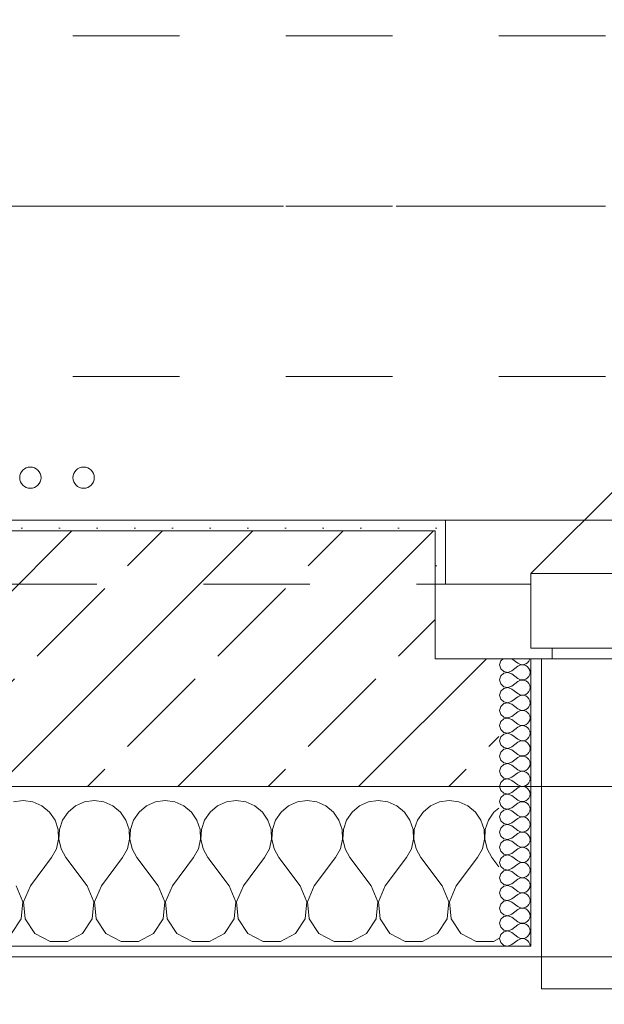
# Model space of a CAD drawing. Header units: metres. Extents: x -4 to 100, y -11 to 17.
# Tile 128 of 256: x 15.13 to 15.679, y -0.2 to 0.725. Entities that reach past the tile are written whole.
import ezdxf

# ---------------------------------------------------------------- set-up
doc = ezdxf.new("R2010")
doc.units = ezdxf.units.M
doc.header["$MEASUREMENT"] = 0
for name, pattern in [('Achse', [0.2, 0.1, -0.05, 0, -0.05]), ('Strichlinie doppelt', [0.546806, 0.264583, -0.105833, 0.070556, -0.105833]), ('Strichlinie eng', [0.115, 0.075, -0.04]), ('Untersicht', [0.1, 0.075, -0.025])]:
    doc.linetypes.add(name, pattern=pattern)
for name, color, linetype in [('152 - Bemaßung_ Beschriftung.Ausbau', 7, 'Continuous'), ('451 - Universal.Achsen Raster', 7, 'Continuous'), ('603 - Struktur.Bodenplatte_ Decke Roh', 7, 'Continuous'), ('604 - Struktur.Wand Aussen', 7, 'Continuous'), ('608 - Struktur.Träger', 7, 'Continuous'), ('650 - Abdeckung.Fußboden Aufbau', 7, 'Continuous'), ('801 - HKLSE.Heizung_ Klima_ Lüftung', 7, 'Continuous'), ('Neubau_653 - Abdeckung.TB Verkofferung', 7, 'Continuous')]:
    doc.layers.add(name, color=color, linetype=linetype)
doc.styles.add('ERSTELLTER_STIL_2', font='txt')
doc.dimstyles.new('ERSTELLTER_STIL__5', dxfattribs={"dimtxt": 0.1, "dimasz": 0.0532, "dimexe": 0.18, "dimexo": 0.0625, "dimgap": 0, "dimtad": 1, "dimtih": 1, "dimtoh": 1, "dimzin": 0, "dimdsep": 46, "dimtxsty": 'ERSTELLTER_STIL_2', "dimblk": 'ARROWHEAD_2', "dimblk1": 'ARROWHEAD_2', "dimblk2": 'ARROWHEAD_2', "dimcen": 0.09, "dimse1": 1, "dimse2": 1, "dimclrd": 7, "dimclre": 7, "dimclrt": 7, "dimazin": 0, "dimtfac": 1, "dimtdec": 4, "dimtmove": 0, "dimatfit": 3, "dimfxl": 1, "dimtolj": 1, "dimtzin": 0, "dimarcsym": 0})
pattern_1 = [(0, (0, 0), (0, 0.08660254), [0, -0.05]), (0, (0.025, 0.0433), (0, 0.08660254), [0, -0.05])]
pattern_2 = [(45, (0, 0), (-0.01767767, 0.01767767), [0, -0.025])]

# ---------------------------------------------------------------- blocks, each defined once
blk = doc.blocks.new('*X121')
at = {"layer": '604 - Struktur.Wand Aussen', "color": 7, "linetype": 'Continuous', "lineweight": 5}
for p, q in [((15.13333, -0.00833), (15.12422, -0.0096)), ((15.14244, -0.0096), (15.13333, -0.00833)), ((15.2, -0.00833), (15.19089, -0.0096)), ((15.20911, -0.0096), (15.2, -0.00833)), ((15.26667, -0.00833), (15.25756, -0.0096)), ((15.27578, -0.0096), (15.26667, -0.00833)), ((15.33333, -0.00833), (15.32422, -0.0096)), ((15.34244, -0.0096), (15.33333, -0.00833)), ((15.4, -0.00833), (15.39089, -0.0096)), ((15.40911, -0.0096), (15.4, -0.00833)), ((15.46667, -0.00833), (15.45756, -0.0096)), ((15.47578, -0.0096), (15.46667, -0.00833)), ((15.53333, -0.00833), (15.52422, -0.0096)), ((15.54244, -0.0096), (15.53333, -0.00833)), ((15.15086, -0.01331), (15.14244, -0.0096)), ((15.15794, -0.01918), (15.15086, -0.01331)), ((15.18248, -0.01331), (15.17539, -0.01918)), ((15.19089, -0.0096), (15.18248, -0.01331)), ((15.21752, -0.01331), (15.20911, -0.0096)), ((15.22461, -0.01918), (15.21752, -0.01331)), ((15.24914, -0.01331), (15.24206, -0.01918)), ((15.25756, -0.0096), (15.24914, -0.01331)), ((15.28419, -0.01331), (15.27578, -0.0096)), ((15.29127, -0.01918), (15.28419, -0.01331)), ((15.31581, -0.01331), (15.30873, -0.01918)), ((15.32422, -0.0096), (15.31581, -0.01331)), ((15.35086, -0.01331), (15.34244, -0.0096)), ((15.35794, -0.01918), (15.35086, -0.01331)), ((15.38248, -0.01331), (15.37539, -0.01918)), ((15.39089, -0.0096), (15.38248, -0.01331)), ((15.41752, -0.01331), (15.40911, -0.0096)), ((15.42461, -0.01918), (15.41752, -0.01331)), ((15.44914, -0.01331), (15.44206, -0.01918)), ((15.45756, -0.0096), (15.44914, -0.01331)), ((15.48419, -0.01331), (15.47578, -0.0096)), ((15.49127, -0.01918), (15.48419, -0.01331)), ((15.51581, -0.01331), (15.50873, -0.01918)), ((15.52422, -0.0096), (15.51581, -0.01331)), ((15.55086, -0.01331), (15.54244, -0.0096)), ((15.55794, -0.01918), (15.55086, -0.01331)), ((15.58, -0.01536), (15.57539, -0.01918)), ((15.16315, -0.02676), (15.15794, -0.01918)), ((15.16609, -0.03547), (15.16315, -0.02676)), ((15.17019, -0.02676), (15.16725, -0.03547)), ((15.17539, -0.01918), (15.17019, -0.02676)), ((15.22981, -0.02676), (15.22461, -0.01918)), ((15.23275, -0.03547), (15.22981, -0.02676)), ((15.23685, -0.02676), (15.23391, -0.03547)), ((15.24206, -0.01918), (15.23685, -0.02676)), ((15.29648, -0.02676), (15.29127, -0.01918)), ((15.29942, -0.03547), (15.29648, -0.02676)), ((15.30352, -0.02676), (15.30058, -0.03547)), ((15.30873, -0.01918), (15.30352, -0.02676)), ((15.36315, -0.02676), (15.35794, -0.01918)), ((15.36609, -0.03547), (15.36315, -0.02676)), ((15.37019, -0.02676), (15.36725, -0.03547)), ((15.37539, -0.01918), (15.37019, -0.02676)), ((15.42981, -0.02676), (15.42461, -0.01918)), ((15.43275, -0.03547), (15.42981, -0.02676)), ((15.43685, -0.02676), (15.43391, -0.03547)), ((15.44206, -0.01918), (15.43685, -0.02676)), ((15.49648, -0.02676), (15.49127, -0.01918)), ((15.49942, -0.03547), (15.49648, -0.02676)), ((15.50352, -0.02676), (15.50058, -0.03547)), ((15.50873, -0.01918), (15.50352, -0.02676)), ((15.56315, -0.02676), (15.55794, -0.01918)), ((15.56609, -0.03547), (15.56315, -0.02676)), ((15.57019, -0.02676), (15.56725, -0.03547)), ((15.57539, -0.01918), (15.57019, -0.02676)), ((15.16653, -0.04466), (15.16609, -0.03547)), ((15.16725, -0.03547), (15.1668, -0.04466)), ((15.2332, -0.04466), (15.23275, -0.03547)), ((15.23391, -0.03547), (15.23347, -0.04466)), ((15.29987, -0.04466), (15.29942, -0.03547)), ((15.30058, -0.03547), (15.30013, -0.04466)), ((15.36653, -0.04466), (15.36609, -0.03547)), ((15.36725, -0.03547), (15.3668, -0.04466)), ((15.4332, -0.04466), (15.43275, -0.03547)), ((15.43391, -0.03547), (15.43347, -0.04466)), ((15.49987, -0.04466), (15.49942, -0.03547)), ((15.50058, -0.03547), (15.50013, -0.04466)), ((15.56653, -0.04466), (15.56609, -0.03547)), ((15.56725, -0.03547), (15.5668, -0.04466)), ((15.16445, -0.05362), (15.16653, -0.04466)), ((15.1668, -0.04466), (15.16888, -0.05362)), ((15.23112, -0.05362), (15.2332, -0.04466)), ((15.23347, -0.04466), (15.23555, -0.05362)), ((15.29778, -0.05362), (15.29987, -0.04466)), ((15.30013, -0.04466), (15.30222, -0.05362)), ((15.36445, -0.05362), (15.36653, -0.04466)), ((15.3668, -0.04466), (15.36888, -0.05362)), ((15.43112, -0.05362), (15.4332, -0.04466)), ((15.43347, -0.04466), (15.43555, -0.05362)), ((15.49778, -0.05362), (15.49987, -0.04466)), ((15.50013, -0.04466), (15.50222, -0.05362)), ((15.56445, -0.05362), (15.56653, -0.04466)), ((15.5668, -0.04466), (15.56888, -0.05362)), ((15.16, -0.06167), (15.16445, -0.05362)), ((15.16888, -0.05362), (15.17333, -0.06167)), ((15.22667, -0.06167), (15.23112, -0.05362)), ((15.23555, -0.05362), (15.24, -0.06167)), ((15.29333, -0.06167), (15.29778, -0.05362)), ((15.30222, -0.05362), (15.30667, -0.06167)), ((15.36, -0.06167), (15.36445, -0.05362)), ((15.36888, -0.05362), (15.37333, -0.06167)), ((15.42667, -0.06167), (15.43112, -0.05362)), ((15.43555, -0.05362), (15.44, -0.06167)), ((15.49333, -0.06167), (15.49778, -0.05362)), ((15.50222, -0.05362), (15.50667, -0.06167)), ((15.56, -0.06167), (15.56445, -0.05362)), ((15.56888, -0.05362), (15.57333, -0.06167)), ((15.14, -0.08833), (15.16, -0.06167)), ((15.19333, -0.08833), (15.17333, -0.06167)), ((15.20667, -0.08833), (15.22667, -0.06167)), ((15.26, -0.08833), (15.24, -0.06167)), ((15.27333, -0.08833), (15.29333, -0.06167)), ((15.32667, -0.08833), (15.30667, -0.06167)), ((15.34, -0.08833), (15.36, -0.06167)), ((15.39333, -0.08833), (15.37333, -0.06167)), ((15.40667, -0.08833), (15.42667, -0.06167)), ((15.46, -0.08833), (15.44, -0.06167)), ((15.47333, -0.08833), (15.49333, -0.06167)), ((15.52667, -0.08833), (15.50667, -0.06167)), ((15.54, -0.08833), (15.56, -0.06167)), ((15.58, -0.07056), (15.57333, -0.06167)), ((15.13295, -0.1033), (15.12667, -0.08833)), ((15.14, -0.08833), (15.13371, -0.1033)), ((15.19962, -0.1033), (15.19333, -0.08833)), ((15.20667, -0.08833), (15.20038, -0.1033)), ((15.26629, -0.1033), (15.26, -0.08833)), ((15.27333, -0.08833), (15.26705, -0.1033)), ((15.33295, -0.1033), (15.32667, -0.08833)), ((15.34, -0.08833), (15.33371, -0.1033)), ((15.39962, -0.1033), (15.39333, -0.08833)), ((15.40667, -0.08833), (15.40038, -0.1033)), ((15.46629, -0.1033), (15.46, -0.08833)), ((15.47333, -0.08833), (15.46705, -0.1033)), ((15.53295, -0.1033), (15.52667, -0.08833)), ((15.54, -0.08833), (15.53371, -0.1033)), ((15.13142, -0.11947), (15.13295, -0.1033)), ((15.13371, -0.1033), (15.13525, -0.11947)), ((15.19808, -0.11947), (15.19962, -0.1033)), ((15.20038, -0.1033), (15.20192, -0.11947)), ((15.26475, -0.11947), (15.26629, -0.1033)), ((15.26705, -0.1033), (15.26858, -0.11947)), ((15.33142, -0.11947), (15.33295, -0.1033)), ((15.33371, -0.1033), (15.33525, -0.11947)), ((15.39808, -0.11947), (15.39962, -0.1033)), ((15.40038, -0.1033), (15.40192, -0.11947)), ((15.46475, -0.11947), (15.46629, -0.1033)), ((15.46705, -0.1033), (15.46858, -0.11947)), ((15.53142, -0.11947), (15.53295, -0.1033)), ((15.53371, -0.1033), (15.53525, -0.11947)), ((15.12243, -0.13299), (15.13142, -0.11947)), ((15.13525, -0.11947), (15.14424, -0.13299)), ((15.1891, -0.13299), (15.19808, -0.11947)), ((15.20192, -0.11947), (15.2109, -0.13299)), ((15.25576, -0.13299), (15.26475, -0.11947)), ((15.26858, -0.11947), (15.27757, -0.13299)), ((15.32243, -0.13299), (15.33142, -0.11947)), ((15.33525, -0.11947), (15.34424, -0.13299)), ((15.3891, -0.13299), (15.39808, -0.11947)), ((15.40192, -0.11947), (15.4109, -0.13299)), ((15.45576, -0.13299), (15.46475, -0.11947)), ((15.46858, -0.11947), (15.47757, -0.13299)), ((15.52243, -0.13299), (15.53142, -0.11947)), ((15.53525, -0.11947), (15.54424, -0.13299)), ((15.14424, -0.13299), (15.15855, -0.14066)), ((15.17479, -0.14066), (15.1891, -0.13299)), ((15.2109, -0.13299), (15.22521, -0.14066)), ((15.24145, -0.14066), (15.25576, -0.13299)), ((15.27757, -0.13299), (15.29188, -0.14066)), ((15.30812, -0.14066), (15.32243, -0.13299)), ((15.34424, -0.13299), (15.35855, -0.14066)), ((15.37479, -0.14066), (15.3891, -0.13299)), ((15.4109, -0.13299), (15.42521, -0.14066)), ((15.44145, -0.14066), (15.45576, -0.13299)), ((15.47757, -0.13299), (15.49188, -0.14066)), ((15.50812, -0.14066), (15.52243, -0.13299)), ((15.54424, -0.13299), (15.55855, -0.14066)), ((15.57479, -0.14066), (15.58, -0.13787)), ((15.15855, -0.14066), (15.17479, -0.14066)), ((15.22521, -0.14066), (15.24145, -0.14066)), ((15.29188, -0.14066), (15.30812, -0.14066)), ((15.35855, -0.14066), (15.37479, -0.14066)), ((15.42521, -0.14066), (15.44145, -0.14066)), ((15.49188, -0.14066), (15.50812, -0.14066)), ((15.55855, -0.14066), (15.57479, -0.14066))]:
    blk.add_line(p, q, dxfattribs=at)
blk = doc.blocks.new('*X145')
at = {"layer": '604 - Struktur.Wand Aussen', "color": 7, "linetype": 'Continuous', "lineweight": 5}
for p, q in [((15.58178, 0.12304), (15.58071, 0.11929)), ((15.58392, 0.125), (15.58178, 0.12304)), ((15.59214, 0.125), (15.59786, 0.12071)), ((15.59786, 0.12071), (15.59958, 0.11976)), ((15.60534, 0.12004), (15.60696, 0.12116)), ((15.60696, 0.12116), (15.60822, 0.12267)), ((15.60822, 0.12267), (15.60901, 0.12448)), ((15.60901, 0.12448), (15.60909, 0.125)), ((15.58071, 0.11929), (15.58178, 0.11553)), ((15.58178, 0.11553), (15.58466, 0.1129)), ((15.58466, 0.11139), (15.58178, 0.10876)), ((15.58466, 0.1129), (15.5885, 0.11217)), ((15.5885, 0.11211), (15.58466, 0.11139)), ((15.5885, 0.11217), (15.59214, 0.11357)), ((15.59214, 0.11071), (15.5885, 0.11211)), ((15.59214, 0.11357), (15.59786, 0.11786)), ((15.59958, 0.11881), (15.59786, 0.11786)), ((15.59958, 0.11976), (15.6015, 0.11931)), ((15.6015, 0.11926), (15.59958, 0.11881)), ((15.6015, 0.11931), (15.60347, 0.11941)), ((15.60347, 0.11916), (15.6015, 0.11926)), ((15.60347, 0.11941), (15.60534, 0.12004)), ((15.60534, 0.11853), (15.60347, 0.11916)), ((15.60696, 0.11742), (15.60534, 0.11853)), ((15.60822, 0.1159), (15.60696, 0.11742)), ((15.60901, 0.11409), (15.60822, 0.1159)), ((15.60929, 0.11214), (15.60901, 0.11409)), ((15.60901, 0.11019), (15.60929, 0.11214)), ((15.58178, 0.10876), (15.58071, 0.105)), ((15.58071, 0.105), (15.58178, 0.10124)), ((15.59214, 0.11071), (15.59786, 0.10643)), ((15.59214, 0.09929), (15.59786, 0.10357)), ((15.59786, 0.10643), (15.59958, 0.10547)), ((15.59958, 0.10453), (15.59786, 0.10357)), ((15.59958, 0.10547), (15.6015, 0.10503)), ((15.6015, 0.10497), (15.59958, 0.10453)), ((15.6015, 0.10503), (15.60347, 0.10512)), ((15.60347, 0.10488), (15.6015, 0.10497)), ((15.60347, 0.10512), (15.60534, 0.10575)), ((15.60534, 0.10425), (15.60347, 0.10488)), ((15.60534, 0.10575), (15.60696, 0.10687)), ((15.60696, 0.10313), (15.60534, 0.10425)), ((15.60696, 0.10687), (15.60822, 0.10839)), ((15.60822, 0.10161), (15.60696, 0.10313)), ((15.60822, 0.10839), (15.60901, 0.11019)), ((15.58178, 0.09447), (15.58071, 0.09071)), ((15.58178, 0.10124), (15.58466, 0.09861)), ((15.58466, 0.0971), (15.58178, 0.09447)), ((15.58466, 0.09861), (15.5885, 0.09789)), ((15.5885, 0.09783), (15.58466, 0.0971)), ((15.5885, 0.09789), (15.59214, 0.09929)), ((15.59214, 0.09643), (15.5885, 0.09783)), ((15.59214, 0.09643), (15.59786, 0.09214)), ((15.60534, 0.09147), (15.60696, 0.09258)), ((15.60696, 0.09258), (15.60822, 0.0941)), ((15.60901, 0.09981), (15.60822, 0.10161)), ((15.60822, 0.0941), (15.60901, 0.09591)), ((15.60929, 0.09786), (15.60901, 0.09981)), ((15.60901, 0.09591), (15.60929, 0.09786)), ((15.58071, 0.09071), (15.58178, 0.08696)), ((15.58178, 0.08696), (15.58466, 0.08433)), ((15.58466, 0.08433), (15.5885, 0.0836)), ((15.5885, 0.08354), (15.58466, 0.08282)), ((15.5885, 0.0836), (15.59214, 0.085)), ((15.59214, 0.08214), (15.5885, 0.08354)), ((15.59214, 0.085), (15.59786, 0.08929)), ((15.59786, 0.09214), (15.59958, 0.09119)), ((15.59958, 0.09024), (15.59786, 0.08929)), ((15.59958, 0.09119), (15.6015, 0.09074)), ((15.6015, 0.09069), (15.59958, 0.09024)), ((15.6015, 0.09074), (15.60347, 0.09084)), ((15.60347, 0.09059), (15.6015, 0.09069)), ((15.60347, 0.09084), (15.60534, 0.09147)), ((15.60534, 0.08996), (15.60347, 0.09059)), ((15.60696, 0.08884), (15.60534, 0.08996)), ((15.60822, 0.08733), (15.60696, 0.08884)), ((15.60901, 0.08552), (15.60822, 0.08733)), ((15.60929, 0.08357), (15.60901, 0.08552)), ((15.60901, 0.08162), (15.60929, 0.08357)), ((15.58178, 0.08018), (15.58071, 0.07643)), ((15.58071, 0.07643), (15.58178, 0.07267)), ((15.58466, 0.08282), (15.58178, 0.08018)), ((15.59214, 0.08214), (15.59786, 0.07786)), ((15.59214, 0.07071), (15.59786, 0.075)), ((15.59786, 0.07786), (15.59958, 0.0769)), ((15.59958, 0.07595), (15.59786, 0.075)), ((15.59958, 0.0769), (15.6015, 0.07646)), ((15.6015, 0.0764), (15.59958, 0.07595)), ((15.6015, 0.07646), (15.60347, 0.07655)), ((15.60347, 0.0763), (15.6015, 0.0764)), ((15.60347, 0.07655), (15.60534, 0.07718)), ((15.60534, 0.07567), (15.60347, 0.0763)), ((15.60534, 0.07718), (15.60696, 0.0783)), ((15.60696, 0.07456), (15.60534, 0.07567)), ((15.60696, 0.0783), (15.60822, 0.07982)), ((15.60822, 0.07304), (15.60696, 0.07456)), ((15.60822, 0.07982), (15.60901, 0.08162)), ((15.58178, 0.0659), (15.58071, 0.06214)), ((15.58178, 0.07267), (15.58466, 0.07004)), ((15.58466, 0.06853), (15.58178, 0.0659)), ((15.58466, 0.07004), (15.5885, 0.06931)), ((15.5885, 0.06926), (15.58466, 0.06853)), ((15.5885, 0.06931), (15.59214, 0.07071)), ((15.59214, 0.06786), (15.5885, 0.06926)), ((15.59214, 0.06786), (15.59786, 0.06357)), ((15.60696, 0.06401), (15.60822, 0.06553)), ((15.60901, 0.07124), (15.60822, 0.07304)), ((15.60822, 0.06553), (15.60901, 0.06733)), ((15.60929, 0.06929), (15.60901, 0.07124)), ((15.60901, 0.06733), (15.60929, 0.06929)), ((15.58071, 0.06214), (15.58178, 0.05839)), ((15.58178, 0.05839), (15.58466, 0.05575)), ((15.58466, 0.05575), (15.5885, 0.05503)), ((15.5885, 0.05503), (15.59214, 0.05643)), ((15.59214, 0.05643), (15.59786, 0.06071)), ((15.59786, 0.06357), (15.59958, 0.06262)), ((15.59958, 0.06167), (15.59786, 0.06071)), ((15.59958, 0.06262), (15.6015, 0.06217)), ((15.6015, 0.06211), (15.59958, 0.06167)), ((15.6015, 0.06217), (15.60347, 0.06227)), ((15.60347, 0.06202), (15.6015, 0.06211)), ((15.60347, 0.06227), (15.60534, 0.0629)), ((15.60534, 0.06139), (15.60347, 0.06202)), ((15.60534, 0.0629), (15.60696, 0.06401)), ((15.60696, 0.06027), (15.60534, 0.06139)), ((15.60822, 0.05876), (15.60696, 0.06027)), ((15.60901, 0.05695), (15.60822, 0.05876)), ((15.60929, 0.055), (15.60901, 0.05695)), ((15.58178, 0.05161), (15.58071, 0.04786)), ((15.58071, 0.04786), (15.58178, 0.0441)), ((15.58466, 0.05425), (15.58178, 0.05161)), ((15.5885, 0.05497), (15.58466, 0.05425)), ((15.59214, 0.05357), (15.5885, 0.05497)), ((15.59214, 0.05357), (15.59786, 0.04929)), ((15.59214, 0.04214), (15.59786, 0.04643)), ((15.59786, 0.04929), (15.59958, 0.04833)), ((15.59958, 0.04738), (15.59786, 0.04643)), ((15.59958, 0.04833), (15.6015, 0.04789)), ((15.6015, 0.04783), (15.59958, 0.04738)), ((15.6015, 0.04789), (15.60347, 0.04798)), ((15.60347, 0.04773), (15.6015, 0.04783)), ((15.60347, 0.04798), (15.60534, 0.04861)), ((15.60534, 0.0471), (15.60347, 0.04773)), ((15.60534, 0.04861), (15.60696, 0.04973)), ((15.60696, 0.04599), (15.60534, 0.0471)), ((15.60696, 0.04973), (15.60822, 0.05124)), ((15.60822, 0.05124), (15.60901, 0.05305)), ((15.60901, 0.05305), (15.60929, 0.055)), ((15.58178, 0.03733), (15.58071, 0.03357)), ((15.58178, 0.0441), (15.58466, 0.04147)), ((15.58466, 0.03996), (15.58178, 0.03733)), ((15.58466, 0.04147), (15.5885, 0.04074)), ((15.5885, 0.04069), (15.58466, 0.03996)), ((15.5885, 0.04074), (15.59214, 0.04214)), ((15.59214, 0.03929), (15.5885, 0.04069)), ((15.59214, 0.03929), (15.59786, 0.035)), ((15.60822, 0.04447), (15.60696, 0.04599)), ((15.60901, 0.04267), (15.60822, 0.04447)), ((15.60822, 0.03696), (15.60901, 0.03876)), ((15.60929, 0.04071), (15.60901, 0.04267)), ((15.60901, 0.03876), (15.60929, 0.04071)), ((15.58071, 0.03357), (15.58178, 0.02982)), ((15.58178, 0.02982), (15.58466, 0.02718)), ((15.5885, 0.02646), (15.59214, 0.02786)), ((15.59214, 0.02786), (15.59786, 0.03214)), ((15.59786, 0.035), (15.59958, 0.03405)), ((15.59958, 0.0331), (15.59786, 0.03214)), ((15.59958, 0.03405), (15.6015, 0.0336)), ((15.6015, 0.03354), (15.59958, 0.0331)), ((15.6015, 0.0336), (15.60347, 0.0337)), ((15.60347, 0.03345), (15.6015, 0.03354)), ((15.60347, 0.0337), (15.60534, 0.03433)), ((15.60534, 0.03282), (15.60347, 0.03345)), ((15.60534, 0.03433), (15.60696, 0.03544)), ((15.60696, 0.0317), (15.60534, 0.03282)), ((15.60696, 0.03544), (15.60822, 0.03696)), ((15.60822, 0.03018), (15.60696, 0.0317)), ((15.60901, 0.02838), (15.60822, 0.03018)), ((15.60929, 0.02643), (15.60901, 0.02838)), ((15.58178, 0.02304), (15.58071, 0.01929)), ((15.58071, 0.01929), (15.58178, 0.01553)), ((15.58466, 0.02567), (15.58178, 0.02304)), ((15.58466, 0.02718), (15.5885, 0.02646)), ((15.5885, 0.0264), (15.58466, 0.02567)), ((15.59214, 0.025), (15.5885, 0.0264)), ((15.59214, 0.025), (15.59786, 0.02071)), ((15.59786, 0.02071), (15.59958, 0.01976)), ((15.59958, 0.01881), (15.59786, 0.01786)), ((15.59958, 0.01976), (15.6015, 0.01931)), ((15.6015, 0.01926), (15.59958, 0.01881)), ((15.6015, 0.01931), (15.60347, 0.01941)), ((15.60347, 0.01916), (15.6015, 0.01926)), ((15.60347, 0.01941), (15.60534, 0.02004)), ((15.60534, 0.01853), (15.60347, 0.01916)), ((15.60534, 0.02004), (15.60696, 0.02116)), ((15.60696, 0.01742), (15.60534, 0.01853)), ((15.60696, 0.02116), (15.60822, 0.02267)), ((15.60822, 0.02267), (15.60901, 0.02448)), ((15.60901, 0.02448), (15.60929, 0.02643)), ((15.58178, 0.01553), (15.58466, 0.0129)), ((15.58466, 0.01139), (15.58178, 0.00876)), ((15.58466, 0.0129), (15.5885, 0.01217)), ((15.5885, 0.01211), (15.58466, 0.01139)), ((15.5885, 0.01217), (15.59214, 0.01357)), ((15.59214, 0.01071), (15.5885, 0.01211)), ((15.59214, 0.01357), (15.59786, 0.01786)), ((15.59214, 0.01071), (15.59786, 0.00643)), ((15.60822, 0.0159), (15.60696, 0.01742)), ((15.60901, 0.01409), (15.60822, 0.0159)), ((15.60822, 0.00839), (15.60901, 0.01019)), ((15.60929, 0.01214), (15.60901, 0.01409)), ((15.60901, 0.01019), (15.60929, 0.01214)), ((15.58178, 0.00876), (15.58071, 0.005)), ((15.58071, 0.005), (15.58178, 0.00124)), ((15.58178, 0.00124), (15.58466, -0.00139)), ((15.59214, -0.00071), (15.59786, 0.00357)), ((15.59786, 0.00643), (15.59958, 0.00547)), ((15.59958, 0.00453), (15.59786, 0.00357)), ((15.59958, 0.00547), (15.6015, 0.00503)), ((15.6015, 0.00497), (15.59958, 0.00453)), ((15.6015, 0.00503), (15.60347, 0.00512)), ((15.60347, 0.00488), (15.6015, 0.00497)), ((15.60347, 0.00512), (15.60534, 0.00575)), ((15.60534, 0.00425), (15.60347, 0.00488)), ((15.60534, 0.00575), (15.60696, 0.00687)), ((15.60696, 0.00313), (15.60534, 0.00425)), ((15.60696, 0.00687), (15.60822, 0.00839)), ((15.60822, 0.00161), (15.60696, 0.00313)), ((15.60901, -0.00019), (15.60822, 0.00161)), ((15.58178, -0.00553), (15.58071, -0.00929)), ((15.58466, -0.0029), (15.58178, -0.00553)), ((15.58466, -0.00139), (15.5885, -0.00211)), ((15.5885, -0.00217), (15.58466, -0.0029)), ((15.5885, -0.00211), (15.59214, -0.00071)), ((15.59214, -0.00357), (15.5885, -0.00217)), ((15.59214, -0.00357), (15.59786, -0.00786)), ((15.59786, -0.00786), (15.59958, -0.00881)), ((15.59958, -0.00881), (15.6015, -0.00926)), ((15.6015, -0.00926), (15.60347, -0.00916)), ((15.60347, -0.00916), (15.60534, -0.00853)), ((15.60534, -0.00853), (15.60696, -0.00742)), ((15.60696, -0.00742), (15.60822, -0.0059)), ((15.60822, -0.0059), (15.60901, -0.00409)), ((15.60929, -0.00214), (15.60901, -0.00019)), ((15.60901, -0.00409), (15.60929, -0.00214)), ((15.58071, -0.00929), (15.58178, -0.01304)), ((15.58178, -0.01304), (15.58466, -0.01567)), ((15.58466, -0.01718), (15.58178, -0.01982)), ((15.58466, -0.01567), (15.5885, -0.0164)), ((15.5885, -0.01646), (15.58466, -0.01718)), ((15.5885, -0.0164), (15.59214, -0.015)), ((15.59214, -0.01786), (15.5885, -0.01646)), ((15.59214, -0.015), (15.59786, -0.01071)), ((15.59214, -0.01786), (15.59786, -0.02214)), ((15.59958, -0.00976), (15.59786, -0.01071)), ((15.6015, -0.00931), (15.59958, -0.00976)), ((15.60347, -0.00941), (15.6015, -0.00931)), ((15.60534, -0.01004), (15.60347, -0.00941)), ((15.60696, -0.01116), (15.60534, -0.01004)), ((15.60822, -0.01267), (15.60696, -0.01116)), ((15.60901, -0.01448), (15.60822, -0.01267)), ((15.60822, -0.02018), (15.60901, -0.01838)), ((15.60929, -0.01643), (15.60901, -0.01448)), ((15.60901, -0.01838), (15.60929, -0.01643)), ((15.58178, -0.01982), (15.58071, -0.02357)), ((15.58071, -0.02357), (15.58178, -0.02733)), ((15.58178, -0.02733), (15.58466, -0.02996)), ((15.59214, -0.02929), (15.59786, -0.025)), ((15.59786, -0.02214), (15.59958, -0.0231)), ((15.59958, -0.02405), (15.59786, -0.025)), ((15.59958, -0.0231), (15.6015, -0.02354)), ((15.6015, -0.0236), (15.59958, -0.02405)), ((15.6015, -0.02354), (15.60347, -0.02345)), ((15.60347, -0.0237), (15.6015, -0.0236)), ((15.60347, -0.02345), (15.60534, -0.02282)), ((15.60534, -0.02433), (15.60347, -0.0237)), ((15.60534, -0.02282), (15.60696, -0.0217)), ((15.60696, -0.02544), (15.60534, -0.02433)), ((15.60696, -0.0217), (15.60822, -0.02018)), ((15.60822, -0.02696), (15.60696, -0.02544)), ((15.60901, -0.02876), (15.60822, -0.02696)), ((15.58178, -0.0341), (15.58071, -0.03786)), ((15.58466, -0.03147), (15.58178, -0.0341)), ((15.58466, -0.02996), (15.5885, -0.03069)), ((15.5885, -0.03074), (15.58466, -0.03147)), ((15.5885, -0.03069), (15.59214, -0.02929)), ((15.59214, -0.03214), (15.5885, -0.03074)), ((15.59214, -0.03214), (15.59786, -0.03643)), ((15.59786, -0.03643), (15.59958, -0.03738)), ((15.60534, -0.0371), (15.60696, -0.03599)), ((15.60696, -0.03599), (15.60822, -0.03447)), ((15.60822, -0.03447), (15.60901, -0.03267)), ((15.60929, -0.03071), (15.60901, -0.02876)), ((15.60901, -0.03267), (15.60929, -0.03071)), ((15.58071, -0.03786), (15.58178, -0.04161)), ((15.58178, -0.04161), (15.58466, -0.04425)), ((15.58466, -0.04575), (15.58178, -0.04839)), ((15.58466, -0.04425), (15.5885, -0.04497)), ((15.5885, -0.04503), (15.58466, -0.04575)), ((15.5885, -0.04497), (15.59214, -0.04357)), ((15.59214, -0.04643), (15.5885, -0.04503)), ((15.59214, -0.04357), (15.59786, -0.03929)), ((15.59958, -0.03833), (15.59786, -0.03929)), ((15.59958, -0.03738), (15.6015, -0.03783)), ((15.6015, -0.03789), (15.59958, -0.03833)), ((15.6015, -0.03783), (15.60347, -0.03773)), ((15.60347, -0.03798), (15.6015, -0.03789)), ((15.60347, -0.03773), (15.60534, -0.0371)), ((15.60534, -0.03861), (15.60347, -0.03798)), ((15.60696, -0.03973), (15.60534, -0.03861)), ((15.60822, -0.04124), (15.60696, -0.03973)), ((15.60901, -0.04305), (15.60822, -0.04124)), ((15.60929, -0.045), (15.60901, -0.04305)), ((15.60901, -0.04695), (15.60929, -0.045)), ((15.58178, -0.04839), (15.58071, -0.05214)), ((15.58071, -0.05214), (15.58178, -0.0559)), ((15.59214, -0.04643), (15.59786, -0.05071)), ((15.59214, -0.05786), (15.59786, -0.05357)), ((15.59786, -0.05071), (15.59958, -0.05167)), ((15.59958, -0.05262), (15.59786, -0.05357)), ((15.59958, -0.05167), (15.6015, -0.05211)), ((15.6015, -0.05217), (15.59958, -0.05262)), ((15.6015, -0.05211), (15.60347, -0.05202)), ((15.60347, -0.05227), (15.6015, -0.05217)), ((15.60347, -0.05202), (15.60534, -0.05139)), ((15.60534, -0.0529), (15.60347, -0.05227)), ((15.60534, -0.05139), (15.60696, -0.05027)), ((15.60696, -0.05401), (15.60534, -0.0529)), ((15.60696, -0.05027), (15.60822, -0.04876)), ((15.60822, -0.05553), (15.60696, -0.05401)), ((15.60822, -0.04876), (15.60901, -0.04695)), ((15.58178, -0.06267), (15.58071, -0.06643)), ((15.58178, -0.0559), (15.58466, -0.05853)), ((15.58466, -0.06004), (15.58178, -0.06267)), ((15.58466, -0.05853), (15.5885, -0.05926)), ((15.5885, -0.05931), (15.58466, -0.06004)), ((15.5885, -0.05926), (15.59214, -0.05786)), ((15.59214, -0.06071), (15.5885, -0.05931)), ((15.59214, -0.06071), (15.59786, -0.065)), ((15.60534, -0.06567), (15.60696, -0.06456)), ((15.60696, -0.06456), (15.60822, -0.06304)), ((15.60901, -0.05733), (15.60822, -0.05553)), ((15.60822, -0.06304), (15.60901, -0.06124)), ((15.60929, -0.05929), (15.60901, -0.05733)), ((15.60901, -0.06124), (15.60929, -0.05929)), ((15.58071, -0.06643), (15.58178, -0.07018)), ((15.58178, -0.07018), (15.58466, -0.07282)), ((15.58466, -0.07282), (15.5885, -0.07354)), ((15.5885, -0.0736), (15.58466, -0.07433)), ((15.5885, -0.07354), (15.59214, -0.07214)), ((15.59214, -0.075), (15.5885, -0.0736)), ((15.59214, -0.07214), (15.59786, -0.06786)), ((15.59786, -0.065), (15.59958, -0.06595)), ((15.59958, -0.0669), (15.59786, -0.06786)), ((15.59958, -0.06595), (15.6015, -0.0664)), ((15.6015, -0.06646), (15.59958, -0.0669)), ((15.6015, -0.0664), (15.60347, -0.0663)), ((15.60347, -0.06655), (15.6015, -0.06646)), ((15.60347, -0.0663), (15.60534, -0.06567)), ((15.60534, -0.06718), (15.60347, -0.06655)), ((15.60696, -0.0683), (15.60534, -0.06718)), ((15.60822, -0.06982), (15.60696, -0.0683)), ((15.60901, -0.07162), (15.60822, -0.06982)), ((15.60929, -0.07357), (15.60901, -0.07162)), ((15.60901, -0.07552), (15.60929, -0.07357)), ((15.58178, -0.07696), (15.58071, -0.08071)), ((15.58071, -0.08071), (15.58178, -0.08447)), ((15.58466, -0.07433), (15.58178, -0.07696)), ((15.59214, -0.075), (15.59786, -0.07929)), ((15.59214, -0.08643), (15.59786, -0.08214)), ((15.59786, -0.07929), (15.59958, -0.08024)), ((15.59958, -0.08119), (15.59786, -0.08214)), ((15.59958, -0.08024), (15.6015, -0.08069)), ((15.6015, -0.08074), (15.59958, -0.08119)), ((15.6015, -0.08069), (15.60347, -0.08059)), ((15.60347, -0.08084), (15.6015, -0.08074)), ((15.60347, -0.08059), (15.60534, -0.07996)), ((15.60534, -0.08147), (15.60347, -0.08084)), ((15.60534, -0.07996), (15.60696, -0.07884)), ((15.60696, -0.08258), (15.60534, -0.08147)), ((15.60696, -0.07884), (15.60822, -0.07733)), ((15.60822, -0.0841), (15.60696, -0.08258)), ((15.60822, -0.07733), (15.60901, -0.07552)), ((15.58178, -0.09124), (15.58071, -0.095)), ((15.58178, -0.08447), (15.58466, -0.0871)), ((15.58466, -0.08861), (15.58178, -0.09124)), ((15.58466, -0.0871), (15.5885, -0.08783)), ((15.5885, -0.08789), (15.58466, -0.08861)), ((15.5885, -0.08783), (15.59214, -0.08643)), ((15.59214, -0.08929), (15.5885, -0.08789)), ((15.59214, -0.08929), (15.59786, -0.09357)), ((15.60696, -0.09313), (15.60822, -0.09161)), ((15.60901, -0.08591), (15.60822, -0.0841)), ((15.60822, -0.09161), (15.60901, -0.08981)), ((15.60929, -0.08786), (15.60901, -0.08591)), ((15.60901, -0.08981), (15.60929, -0.08786)), ((15.58071, -0.095), (15.58178, -0.09876)), ((15.58178, -0.09876), (15.58466, -0.10139)), ((15.58466, -0.10139), (15.5885, -0.10211)), ((15.5885, -0.10211), (15.59214, -0.10071)), ((15.59214, -0.10071), (15.59786, -0.09643)), ((15.59786, -0.09357), (15.59958, -0.09453)), ((15.59958, -0.09547), (15.59786, -0.09643)), ((15.59958, -0.09453), (15.6015, -0.09497)), ((15.6015, -0.09503), (15.59958, -0.09547)), ((15.6015, -0.09497), (15.60347, -0.09488)), ((15.60347, -0.09512), (15.6015, -0.09503)), ((15.60347, -0.09488), (15.60534, -0.09425)), ((15.60534, -0.09575), (15.60347, -0.09512)), ((15.60534, -0.09425), (15.60696, -0.09313)), ((15.60696, -0.09687), (15.60534, -0.09575)), ((15.60822, -0.09839), (15.60696, -0.09687)), ((15.60901, -0.10019), (15.60822, -0.09839)), ((15.60929, -0.10214), (15.60901, -0.10019)), ((15.58178, -0.10553), (15.58071, -0.10929)), ((15.58071, -0.10929), (15.58178, -0.11304)), ((15.58466, -0.1029), (15.58178, -0.10553)), ((15.5885, -0.10217), (15.58466, -0.1029)), ((15.59214, -0.10357), (15.5885, -0.10217)), ((15.59214, -0.10357), (15.59786, -0.10786)), ((15.59214, -0.115), (15.59786, -0.11071)), ((15.59786, -0.10786), (15.59958, -0.10881)), ((15.59958, -0.10976), (15.59786, -0.11071)), ((15.59958, -0.10881), (15.6015, -0.10926)), ((15.6015, -0.10931), (15.59958, -0.10976)), ((15.6015, -0.10926), (15.60347, -0.10916)), ((15.60347, -0.10941), (15.6015, -0.10931)), ((15.60347, -0.10916), (15.60534, -0.10853)), ((15.60534, -0.11004), (15.60347, -0.10941)), ((15.60534, -0.10853), (15.60696, -0.10742)), ((15.60696, -0.11116), (15.60534, -0.11004)), ((15.60696, -0.10742), (15.60822, -0.1059)), ((15.60822, -0.1059), (15.60901, -0.10409)), ((15.60901, -0.10409), (15.60929, -0.10214)), ((15.58178, -0.11982), (15.58071, -0.12357)), ((15.58178, -0.11304), (15.58466, -0.11567)), ((15.58466, -0.11718), (15.58178, -0.11982)), ((15.58466, -0.11567), (15.5885, -0.1164)), ((15.5885, -0.11646), (15.58466, -0.11718)), ((15.5885, -0.1164), (15.59214, -0.115)), ((15.59214, -0.11786), (15.5885, -0.11646)), ((15.59214, -0.11786), (15.59786, -0.12214)), ((15.60822, -0.11267), (15.60696, -0.11116)), ((15.60696, -0.1217), (15.60822, -0.12018)), ((15.60901, -0.11448), (15.60822, -0.11267)), ((15.60822, -0.12018), (15.60901, -0.11838)), ((15.60929, -0.11643), (15.60901, -0.11448)), ((15.60901, -0.11838), (15.60929, -0.11643)), ((15.58071, -0.12357), (15.58178, -0.12733)), ((15.58178, -0.12733), (15.58466, -0.12996)), ((15.5885, -0.13069), (15.59214, -0.12929)), ((15.59214, -0.12929), (15.59786, -0.125)), ((15.59786, -0.12214), (15.59958, -0.1231)), ((15.59958, -0.12405), (15.59786, -0.125)), ((15.59958, -0.1231), (15.6015, -0.12354)), ((15.6015, -0.1236), (15.59958, -0.12405)), ((15.6015, -0.12354), (15.60347, -0.12345)), ((15.60347, -0.1237), (15.6015, -0.1236)), ((15.60347, -0.12345), (15.60534, -0.12282)), ((15.60534, -0.12433), (15.60347, -0.1237)), ((15.60534, -0.12282), (15.60696, -0.1217)), ((15.60696, -0.12544), (15.60534, -0.12433)), ((15.60822, -0.12696), (15.60696, -0.12544)), ((15.60901, -0.12876), (15.60822, -0.12696)), ((15.60929, -0.13071), (15.60901, -0.12876)), ((15.58178, -0.1341), (15.58071, -0.13786)), ((15.58071, -0.13786), (15.58178, -0.14161)), ((15.58466, -0.13147), (15.58178, -0.1341)), ((15.58466, -0.12996), (15.5885, -0.13069)), ((15.5885, -0.13074), (15.58466, -0.13147)), ((15.59214, -0.13214), (15.5885, -0.13074)), ((15.59214, -0.13214), (15.59786, -0.13643)), ((15.59786, -0.13643), (15.59958, -0.13738)), ((15.59958, -0.13833), (15.59786, -0.13929)), ((15.59958, -0.13738), (15.6015, -0.13783)), ((15.6015, -0.13789), (15.59958, -0.13833)), ((15.6015, -0.13783), (15.60347, -0.13773)), ((15.60347, -0.13798), (15.6015, -0.13789)), ((15.60347, -0.13773), (15.60534, -0.1371)), ((15.60534, -0.13861), (15.60347, -0.13798)), ((15.60534, -0.1371), (15.60696, -0.13599)), ((15.60696, -0.13973), (15.60534, -0.13861)), ((15.60696, -0.13599), (15.60822, -0.13447)), ((15.60822, -0.13447), (15.60901, -0.13267)), ((15.60901, -0.13267), (15.60929, -0.13071)), ((15.58178, -0.14161), (15.58466, -0.14425)), ((15.58466, -0.14425), (15.5885, -0.14497)), ((15.5885, -0.14497), (15.59214, -0.14357)), ((15.59214, -0.14357), (15.59786, -0.13929)), ((15.60822, -0.14124), (15.60696, -0.13973)), ((15.60901, -0.14305), (15.60822, -0.14124)), ((15.60929, -0.145), (15.60901, -0.14305))]:
    blk.add_line(p, q, dxfattribs=at)
blk = doc.blocks.new('*D450')
at = {"layer": '152 - Bemaßung_ Beschriftung.Ausbau', "color": 7, "linetype": 'Continuous', "lineweight": 5}
for p, q in [((14.32, -4.1125), (14.32, -4.0075)), ((15.52, -4.1125), (15.52, -4.0075)), ((14.34021, -4.025), (14.29979, -4.095)), ((15.54021, -4.025), (15.49979, -4.095)), ((11.92, -4.06), (14.32, -4.06)), ((14.32, -4.06), (15.52, -4.06)), ((15.52, -4.06), (17.92, -4.06))]:
    blk.add_line(p, q, dxfattribs=at)
at = {"layer": '152 - Bemaßung_ Beschriftung.Ausbau', "color": 7, "lineweight": 5, "insert": (14.78697, -4.04), "char_height": 0.1, "attachment_point": 7, "style": 'ERSTELLTER_STIL_2'}
blk.add_mtext('\\A1;{\\pql;\\fArial|b0|i0|c0|p38;1,20}', dxfattribs=at)
blk = doc.blocks.new('ARROWHEAD_2')
at = {"color": 0, "linetype": 'Continuous', "lineweight": 0}
for p, q in [((-0.378, -0.655), (0.378, 0.655)), ((0, 0), (-1, 0))]:
    blk.add_line(p, q, dxfattribs=at)
blk = doc.blocks.new('*D451')
at = {"layer": '152 - Bemaßung_ Beschriftung.Ausbau', "color": 7, "linetype": 'Continuous', "lineweight": 5}
for p, q in [((15.54021, -4.025), (15.49979, -4.095)), ((17.94021, -4.025), (17.89979, -4.095)), ((15.52, -4.06), (17.92, -4.06))]:
    blk.add_line(p, q, dxfattribs=at)
at = {"layer": '152 - Bemaßung_ Beschriftung.Ausbau', "color": 7, "lineweight": 5, "char_height": 0.1, "attachment_point": 7, "style": 'ERSTELLTER_STIL_2'}
for s, insert in [('\\A1;{\\pql;\\fArial|b0|i0|c0|p38;2,40}', (16.58697, -4.04)), ('\\A1;{\\pql;\\fArial|b0|i0|c0|p38;2,01}', (16.58697, -4.18))]:
    blk.add_mtext(s, dxfattribs=dict(at, insert=insert))
blk = doc.blocks.new('*D452')
at = {"layer": '152 - Bemaßung_ Beschriftung.Ausbau', "color": 7, "linetype": 'Continuous', "lineweight": 5}
for p, q in [((17.92, -4.1125), (17.92, -4.0075)), ((19.12, -4.1125), (19.12, -4.0075)), ((17.94021, -4.025), (17.89979, -4.095)), ((19.14021, -4.025), (19.09979, -4.095)), ((15.52, -4.06), (17.92, -4.06)), ((17.92, -4.06), (19.12, -4.06)), ((19.12, -4.06), (21.52, -4.06))]:
    blk.add_line(p, q, dxfattribs=at)
at = {"layer": '152 - Bemaßung_ Beschriftung.Ausbau', "color": 7, "lineweight": 5, "insert": (18.38697, -4.04), "char_height": 0.1, "attachment_point": 7, "style": 'ERSTELLTER_STIL_2'}
blk.add_mtext('\\A1;{\\pql;\\fArial|b0|i0|c0|p38;1,20}', dxfattribs=at)
blk = doc.blocks.new('*D486')
at = {"layer": '152 - Bemaßung_ Beschriftung.Ausbau', "color": 7, "linetype": 'Continuous', "lineweight": 5}
for p, q in [((14.85997, -4.6125), (14.85997, -4.5075)), ((15.01997, -4.6125), (15.01997, -4.5075)), ((14.88018, -4.525), (14.83977, -4.595)), ((15.04018, -4.525), (14.99977, -4.595)), ((11.39499, -4.56), (14.85997, -4.56)), ((14.85997, -4.56), (15.01997, -4.56)), ((15.01997, -4.56), (18.44999, -4.56))]:
    blk.add_line(p, q, dxfattribs=at)
blk = doc.blocks.new('*D487')
at = {"layer": '152 - Bemaßung_ Beschriftung.Ausbau', "color": 7, "linetype": 'Continuous', "lineweight": 5}
for p, q in [((18.44999, -4.6125), (18.44999, -4.5075)), ((15.04018, -4.525), (14.99977, -4.595)), ((18.4702, -4.525), (18.42978, -4.595)), ((15.01997, -4.56), (18.44999, -4.56)), ((18.44999, -4.56), (18.60999, -4.56))]:
    blk.add_line(p, q, dxfattribs=at)
at = {"layer": '152 - Bemaßung_ Beschriftung.Ausbau', "color": 7, "lineweight": 5, "char_height": 0.1, "attachment_point": 7, "style": 'ERSTELLTER_STIL_2'}
for s, insert in [('\\A1;{\\pql;\\fArial|b0|i0|c0|p38;3,43}', (16.52607, -4.54)), ('\\A1;{\\pql;\\fArial|b0|i0|c0|p38;16}', (18.27799, -4.54))]:
    blk.add_mtext(s, dxfattribs=dict(at, insert=insert))
blk = doc.blocks.new('*D530')
at = {"layer": '152 - Bemaßung_ Beschriftung.Ausbau', "color": 7, "linetype": 'Continuous', "lineweight": 5}
for p, q in [((15.07999, -5.1125), (15.07999, -5.0075)), ((18.37999, -5.1125), (18.37999, -5.0075)), ((15.1002, -5.025), (15.05978, -5.095)), ((18.4002, -5.025), (18.35978, -5.095)), ((14.77999, -5.06), (15.07999, -5.06)), ((15.07999, -5.06), (18.37999, -5.06)), ((18.37999, -5.06), (18.67999, -5.06))]:
    blk.add_line(p, q, dxfattribs=at)
at = {"layer": '152 - Bemaßung_ Beschriftung.Ausbau', "color": 7, "lineweight": 5, "insert": (16.59696, -5.04), "char_height": 0.1, "attachment_point": 7, "style": 'ERSTELLTER_STIL_2'}
blk.add_mtext('\\A1;{\\pql;\\fArial|b0|i0|c0|p38;3,30}', dxfattribs=at)
blk = doc.blocks.new('*D562')
at = {"layer": '152 - Bemaßung_ Beschriftung.Ausbau', "color": 7, "linetype": 'Continuous', "lineweight": 5}
for p, q in [((-0.165, -6.1125), (-0.165, -6.0075)), ((62.42503, -6.1125), (62.42503, -6.0075)), ((-0.14479, -6.025), (-0.18521, -6.095)), ((62.40482, -6.095), (62.44523, -6.025)), ((-0.19923, -6.06), (-0.165, -6.06)), ((-0.165, -6.06), (62.42503, -6.06)), ((62.42503, -6.06), (62.45926, -6.06))]:
    blk.add_line(p, q, dxfattribs=at)
at = {"layer": '152 - Bemaßung_ Beschriftung.Ausbau', "color": 7, "lineweight": 5, "insert": (30.95904, -6.04), "char_height": 0.1, "attachment_point": 7, "style": 'ERSTELLTER_STIL_2'}
blk.add_mtext('\\A1;{\\pql;\\fArial|b0|i0|c0|p38;62,59}', dxfattribs=at)
blk = doc.blocks.new('*D747')
at = {"layer": '152 - Bemaßung_ Beschriftung.Ausbau', "color": 7, "linetype": 'Continuous', "lineweight": 5}
for p, q in [((-0.165, -5.6125), (-0.165, -5.5075)), ((43.74, -5.6125), (43.74, -5.5075)), ((-0.14479, -5.525), (-0.18521, -5.595)), ((43.76021, -5.525), (43.71979, -5.595)), ((-0.19923, -5.56), (-0.165, -5.56)), ((-0.165, -5.56), (43.74, -5.56)), ((43.74, -5.56), (43.89, -5.56))]:
    blk.add_line(p, q, dxfattribs=at)
at = {"layer": '152 - Bemaßung_ Beschriftung.Ausbau', "color": 7, "lineweight": 5, "char_height": 0.1, "attachment_point": 7, "style": 'ERSTELLTER_STIL_2'}
for s, insert in [('\\A1;{\\pql;\\fArial|b0|i0|c0|p38;43,90\\fArial|b0|i0|c0|p38;\\A1{\\H.66x;\\S5^  ;}}', (21.59149, -5.55941)), ('\\A1;{\\pql;\\fArial|b0|i0|c0|p38;15}', (43.73989, -5.5505))]:
    blk.add_mtext(s, dxfattribs=dict(at, insert=insert))

msp = doc.modelspace()

# ---------------------------------------------------------------- hatches: boundary and pattern name
at = {"layer": '604 - Struktur.Wand Aussen', "linetype": 'Continuous', "lineweight": 0, "true_color": 0x000000}
h = msp.add_hatch(dxfattribs=at)
h.set_pattern_fill('Gips_0001', color=18, style=0, pattern_type=2)
h.set_pattern_definition(pattern_2)
h.paths.add_polyline_path([(15.08999, 0.255), (15.08999, 0.245), (15.52, 0.245), (15.52, 0.255)])
h = msp.add_hatch(dxfattribs=at)
h.set_pattern_fill('Gips_0001', color=18, style=0, pattern_type=2)
h.set_pattern_definition(pattern_2)
h.paths.add_polyline_path([(15.52, 0.255), (15.52, 0.195), (15.53, 0.195), (15.53, 0.255)])
h = msp.add_hatch(dxfattribs=at)
h.set_pattern_fill('Beton__Stahlbeton_0001', color=18, style=0, pattern_type=2)
h.set_pattern_definition([(45, (0, 0), (-0.0848528, 0.0848528), []), (45, (-0.04243, 0.04243), (-0.0848528, 0.0848528), [0.09, -0.03])])
h.paths.add_polyline_path([(14.32, 0.125), (14.26, 0.125), (14.26, 0.005), (15.58, 0.005), (15.58, 0.125), (15.52, 0.125), (15.52, 0.195), (15.52, 0.245), (14.32, 0.245), (14.32, 0.195)])
h = msp.add_hatch(dxfattribs=at)
h.set_pattern_fill('Verputz_0001', color=18, style=0, pattern_type=2)
h.set_pattern_definition(pattern_1)
h.paths.add_polyline_path([(15.61, -0.155), (15.62, -0.155), (15.62, 0.125), (15.61, 0.125)])
h = msp.add_hatch(dxfattribs=at)
h.set_pattern_fill('Verputz_0001', color=18, style=0, pattern_type=2)
h.set_pattern_definition(pattern_1)
h.paths.add_polyline_path([(14.23, -0.155), (15.61, -0.155), (15.61, -0.145), (14.23, -0.145)])

# ---------------------------------------------------------------- linework, layer by layer
at = {"layer": '451 - Universal.Achsen Raster', "color": 160, "linetype": 'Strichlinie doppelt', "lineweight": 9, "true_color": 0x3232ff}
msp.add_line((64.93503, 0.54998), (-3.175, 0.54998), dxfattribs=at)
at = {"layer": '603 - Struktur.Bodenplatte_ Decke Roh', "color": 7, "linetype": 'Continuous', "lineweight": 18, "flags": 128}
msp.add_lwpolyline([(-0.015, 13.695), (-0.015, 0.005), (43.89, 0.005)], dxfattribs=at)
at = {"layer": '604 - Struktur.Wand Aussen', "color": 7, "linetype": 'Continuous', "lineweight": 9}
for p, q in [((15.61, 0.205), (16.02719, 0.62219)), ((15.53, 0.255), (17.91, 0.255)), ((15.62, -0.155), (15.62, -0.185)), ((15.62, -0.185), (17.82, -0.185))]:
    msp.add_line(p, q, dxfattribs=at)
at = {"layer": '604 - Struktur.Wand Aussen', "color": 7, "linetype": 'Continuous', "lineweight": 5}
for p, q in [((15.52, 0.255), (15.53, 0.255)), ((15.53, 0.245), (15.53, 0.255)), ((15.53, 0.245), (15.53, 0.255)), ((15.53, 0.195), (15.53, 0.245)), ((15.53, 0.195), (15.53, 0.245)), ((15.52, 0.195), (15.53, 0.195)), ((15.52, 0.195), (15.53, 0.195)), ((15.52, 0.195), (15.53, 0.195)), ((15.58, 0.125), (15.61, 0.125)), ((15.58, 0.125), (15.61, 0.125)), ((15.58, 0.125), (15.61, 0.125)), ((15.61, 0.125), (15.62, 0.125)), ((15.61, 0.125), (15.61, -0.145)), ((15.61, -0.145), (15.61, 0.125)), ((15.61, 0.125), (15.62, 0.125)), ((15.61, 0.125), (15.62, 0.125)), ((15.62, 0.005), (15.62, 0.125)), ((15.62, 0.005), (15.62, 0.125)), ((15.62, -0.005), (15.62, 0.005)), ((15.62, -0.005), (15.62, 0.005)), ((15.62, -0.145), (15.62, -0.005)), ((15.62, -0.145), (15.62, -0.005)), ((14.26, -0.145), (15.58, -0.145)), ((15.58, -0.145), (15.61, -0.145)), ((15.62, -0.155), (15.62, -0.145)), ((15.62, -0.155), (15.62, -0.145)), ((15.61, -0.155), (15.62, -0.155))]:
    msp.add_line(p, q, dxfattribs=at)
at = {"layer": '604 - Struktur.Wand Aussen', "color": 7, "linetype": 'Strichlinie eng', "lineweight": 9}
for p, q in [((15.53, 0.255), (17.91, 0.255)), ((15.62, -0.155), (17.82, -0.155))]:
    msp.add_line(p, q, dxfattribs=at)
at = {"layer": '604 - Struktur.Wand Aussen', "color": 7, "linetype": 'Continuous', "lineweight": 13}
for p, q in [((15.52, 0.245), (14.32, 0.245)), ((15.52, 0.245), (15.52, 0.195)), ((15.61, 0.135), (15.61, 0.205)), ((15.61, 0.205), (15.69, 0.205)), ((15.52, 0.125), (15.52, 0.195)), ((15.52, 0.195), (15.61, 0.195)), ((15.52, 0.125), (15.52, 0.195)), ((15.52, 0.125), (15.52, 0.195)), ((15.61, 0.195), (15.61, 0.135)), ((15.61, 0.135), (15.63, 0.135)), ((15.69, 0.135), (15.61, 0.135)), ((15.63, 0.135), (15.63, 0.125)), ((15.52, 0.125), (15.58, 0.125)), ((15.63, 0.125), (15.52, 0.125)), ((15.52, 0.125), (15.58, 0.125)), ((15.52, 0.125), (15.58, 0.125)), ((16.18, 0.125), (15.63, 0.125)), ((14.26, 0.005), (15.58, 0.005))]:
    msp.add_line(p, q, dxfattribs=at)
at = {"layer": '604 - Struktur.Wand Aussen', "color": 7, "linetype": 'Continuous', "lineweight": 5, "flags": 128}
for points in [[(15.52, 0.255), (15.08999, 0.255)], [(14.23, -0.155), (15.61, -0.155)]]:
    msp.add_lwpolyline(points, dxfattribs=at)
at = {"layer": '604 - Struktur.Wand Aussen', "color": 7, "linetype": 'Continuous', "lineweight": 9}
msp.add_point((15.53, 0.255), dxfattribs=at)
at = {"layer": '608 - Struktur.Träger', "color": 7, "linetype": 'Untersicht', "lineweight": 13}
for p, q in [((0.37999, 0.70998), (61.87999, 0.70998)), ((0.37999, 0.38998), (61.87999, 0.38998))]:
    msp.add_line(p, q, dxfattribs=at)
at = {"layer": '608 - Struktur.Träger', "color": 7, "linetype": 'Achse', "lineweight": 9}
msp.add_line((0.37999, 0.54998), (61.87999, 0.54998), dxfattribs=at)
at = {"layer": '650 - Abdeckung.Fußboden Aufbau', "color": 7, "linetype": 'Continuous', "lineweight": 13, "flags": 128}
msp.add_lwpolyline([(15.01997, 0.70998), (15.08999, 0.70998), (15.08999, 0.255), (18.36999, 0.255), (18.36999, 0.70998), (18.44999, 0.70998), (18.44999, 5.18998), (18.36999, 5.18998), (18.36999, 5.81), (17.23997, 5.81)], dxfattribs=at)
at = {"layer": '801 - HKLSE.Heizung_ Klima_ Lüftung', "color": 7, "linetype": 'Continuous', "lineweight": 5}
for centre in [(15.13999, 0.295), (15.18999, 0.295)]:
    msp.add_circle(centre, 0.01, dxfattribs=at)
at = {"layer": 'Neubau_653 - Abdeckung.TB Verkofferung', "color": 1, "linetype": 'Untersicht', "lineweight": 9}
msp.add_line((0.70249, 0.19498), (29.32999, 0.19498), dxfattribs=at)

# ---------------------------------------------------------------- block references
at = {"layer": '604 - Struktur.Wand Aussen', "color": 7, "lineweight": 18}
for name in ['*X145', '*X121']:
    msp.add_blockref(name, (0, 0), dxfattribs=at)

# ---------------------------------------------------------------- dimensions: what is measured, and where the dimension line sits
at = {"layer": '152 - Bemaßung_ Beschriftung.Ausbau', "color": 7, "linetype": 'Continuous', "lineweight": 5}
for base, p1, p2, picture, middle in [((15.01997, -4.56), (14.85997, 3.26499), (15.01997, 3.26499), '*D486', (14.76421, -4.49)), ((18.44999, -4.56), (15.01997, 3.26499), (18.44999, 2.94998), '*D487', (16.65595, -4.49)), ((18.37999, -5.06), (15.07999, 0.24998), (18.37999, 0.69998), '*D530', (16.72684, -4.99)), ((15.52, -4.06), (14.32, 0.125), (15.52, 0.125), '*D450', (14.91685, -3.99)), ((17.92, -4.06), (15.52, 0.125), (17.92, 0.125), '*D451', (16.71685, -3.99)), ((19.12, -4.06), (17.92, 0.125), (19.12, 0.125), '*D452', (18.51685, -3.99)), ((62.42503, -6.06), (-0.165, -0.145), (62.42503, -0.145), '*D562', (31.12704, -5.99)), ((43.7400000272, -5.5599999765), (-0.165, -0.145), (43.7400000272, -0.145), '*D747', (21.8945452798, -5.4899999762))]:
    dim = msp.add_linear_dim(base=base, p1=p1, p2=p2, angle=0, dimstyle='ERSTELLTER_STIL__5', dxfattribs=at)
    dim.commit()
    dim.dimension.update_dxf_attribs({"geometry": picture, "text_midpoint": middle, "dimtype": 160})

doc.saveas('drawing.dxf')
